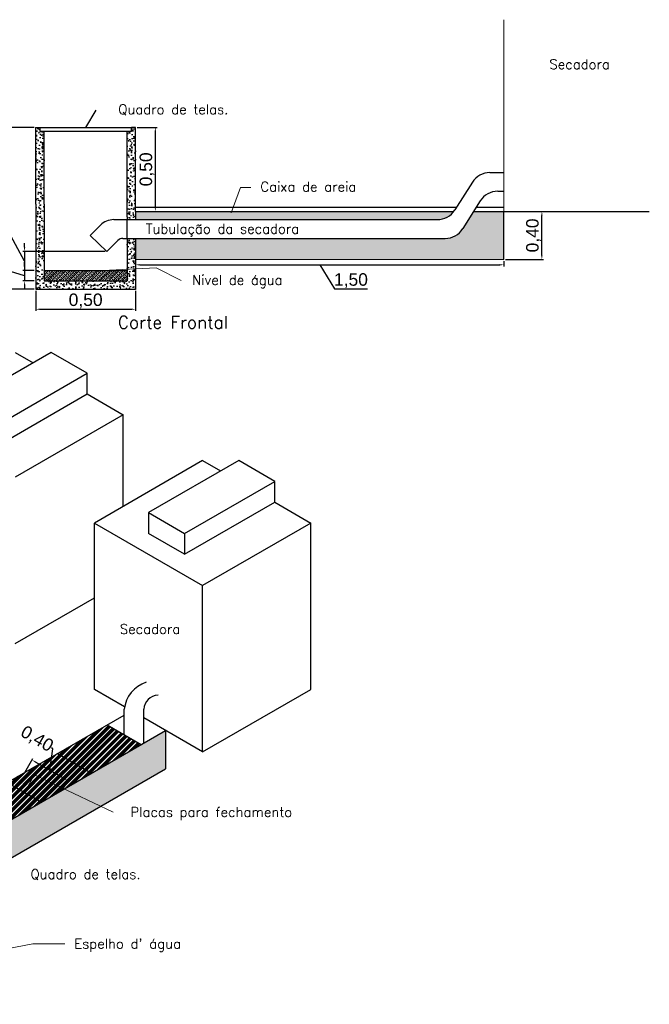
# Model space of a CAD drawing. Header units: metres. Extents: x -44 to 208, y -13 to 238.
# Tile 150 of 154: x 192 to 208, y 85 to 109. Entities that reach past the tile are written whole.
import ezdxf
from ezdxf.enums import TextEntityAlignment as Align

# ---------------------------------------------------------------- set-up
doc = ezdxf.new("R2010")
doc.units = ezdxf.units.M
doc.header["$MEASUREMENT"] = 0
for name, color, linetype in [('HTC-PIS', 8, 'Continuous'), ('TXT-ESP', 40, 'Continuous'), ('V_FLX_Descarga_de_Fundo', 3, 'Continuous'), ('V_PB_ARQ', 8, 'Continuous'), ('V_PB_CAIXA DE PLUMAS', 250, 'Continuous'), ('V_PB_Condensado', 5, 'Continuous'), ('V_PB_Grelha', 1, 'Continuous'), ('VIS-V05', 31, 'Continuous')]:
    doc.layers.add(name, color=color, linetype=linetype)
for name, color, linetype, lineweight in [('V_Equip_Unifilar', 250, 'Continuous', 20), ('V_FLUX_Água_Fria', 4, 'Continuous', 30), ('V_Unifilar_Água_Fria', 4, 'Continuous', 30)]:
    doc.layers.add(name, color=color, linetype=linetype, lineweight=lineweight)
doc.styles.add('ROMANS', font='romans__.ttf')
doc.styles.add('Texto Cota', font='arial.ttf')
doc.dimstyles.new('ARQ-1-25', dxfattribs={"dimtxt": 0.06, "dimasz": 0.02, "dimexe": 0.04, "dimexo": 0.04, "dimgap": 0.02, "dimtad": 1, "dimdec": 0, "dimlfac": 100, "dimzin": 4, "dimdsep": 46, "dimtxsty": 'Texto Cota', "dimblk1": 'DOT', "dimblk2": 'DOT', "dimsah": 1, "dimcen": 0.05, "dimclrd": 161, "dimclre": 161, "dimclrt": 40, "dimaunit": 1, "dimazin": 3, "dimtfac": 1.799999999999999, "dimtdec": 0, "dimtmove": 1, "dimatfit": 1, "dimldrblk": 'DOT', "dimfxl": 1, "dimtolj": 1, "dimtzin": 4, "dimarcsym": 0})

# ---------------------------------------------------------------- blocks, each defined once
blk = doc.blocks.new('*D4483')
at = {"layer": 'Defpoints', "color": 0, "transparency": 16777216}
for p in [(195.162085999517, 106.4059620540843), (195.6371035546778, 106.4059620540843), (195.1620859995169, 104.3880580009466)]:
    blk.add_point(p, dxfattribs=at)
at = {"layer": 'TXT-ESP', "lineweight": -2, "transparency": 16777216}
for p, q in [((195.202085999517, 106.4059620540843), (195.6771035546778, 106.4059620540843)), ((195.6371035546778, 104.4880580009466), (195.6371035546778, 106.3059620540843)), ((195.2020859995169, 104.3880580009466), (195.6771035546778, 104.3880580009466))]:
    blk.add_line(p, q, dxfattribs=at)
at = {"layer": 'TXT-ESP', "transparency": 16777216}
for points in [[(195.6204368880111, 106.3059620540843), (195.6537702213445, 106.3059620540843), (195.6371035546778, 106.4059620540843)], [(195.6204368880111, 104.4880580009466), (195.6537702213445, 104.4880580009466), (195.6371035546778, 104.3880580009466)]]:
    blk.add_solid(points, dxfattribs=at)
at = {"layer": 'TXT-ESP', "color": 40, "transparency": 16777216, "insert": (195.4368170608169, 105.3970100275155), "char_height": 0.06, "attachment_point": 5, "rotation": 90, "style": 'Texto Cota'}
blk.add_mtext('\\A1;{\\H5x;\\C256;0,50}', dxfattribs=at)
blk = doc.blocks.new('_DOT')
at = {"color": 0, "linetype": 'ByBlock'}
blk.add_line((-0.5, 0), (-1, 0), dxfattribs=at)
at = {"color": 0, "linetype": 'ByBlock', "const_width": 0.5}
blk.add_lwpolyline([(-0.25, 0, 1), (0.25, 0, 1)], format="xyb", close=True, dxfattribs=at)
blk = doc.blocks.new('*D4473')
at = {"layer": 'Defpoints', "color": 0, "transparency": 16777216}
for p in [(192.7620859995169, 102.9637722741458), (192.4952290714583, 102.7137722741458), (192.7620859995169, 102.7137722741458)]:
    blk.add_point(p, dxfattribs=at)
at = {"layer": 'TXT-ESP', "lineweight": -2, "transparency": 16777216}
for p, q in [((191.7397289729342, 103.068911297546), (191.7397289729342, 103.890425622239)), ((192.4952290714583, 102.8387722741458), (191.7397289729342, 103.068911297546)), ((192.7220859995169, 102.9637722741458), (192.4552290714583, 102.9637722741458)), ((192.4952290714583, 103.0637722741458), (192.4952290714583, 103.1637722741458)), ((192.4952290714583, 102.9637722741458), (192.4952290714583, 102.7137722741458)), ((192.4952290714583, 102.9637722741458), (192.4952290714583, 102.7137722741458)), ((192.7220859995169, 102.7137722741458), (192.4552290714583, 102.7137722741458)), ((192.4952290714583, 102.6137722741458), (192.4952290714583, 102.5137722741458))]:
    blk.add_line(p, q, dxfattribs=at)
at = {"layer": 'TXT-ESP', "transparency": 16777216}
for points in [[(192.4785624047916, 103.0637722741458), (192.511895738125, 103.0637722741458), (192.4952290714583, 102.9637722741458)], [(192.4785624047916, 102.6137722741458), (192.511895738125, 102.6137722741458), (192.4952290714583, 102.7137722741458)]]:
    blk.add_solid(points, dxfattribs=at)
at = {"layer": 'TXT-ESP', "color": 40, "transparency": 16777216, "insert": (191.5394424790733, 103.4796684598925), "char_height": 0.06, "attachment_point": 5, "rotation": 90, "style": 'Texto Cota'}
blk.add_mtext('\\A1;{\\H5x;\\C256;0,05}', dxfattribs=at)
blk = doc.blocks.new('*D4474')
at = {"layer": 'Defpoints', "color": 0, "transparency": 16777216}
for p in [(194.4736829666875, 103.423895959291), (192.4952290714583, 102.9637722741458), (192.7620859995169, 102.9637722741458)]:
    blk.add_point(p, dxfattribs=at)
at = {"layer": 'TXT-ESP', "lineweight": -2, "transparency": 16777216}
for p, q in [((192.1123238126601, 103.8898860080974), (192.1123238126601, 104.7114003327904)), ((192.4952290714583, 103.1938341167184), (192.1123238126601, 103.8898860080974)), ((194.4336829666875, 103.423895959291), (192.4552290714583, 103.423895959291)), ((192.4952290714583, 103.523895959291), (192.4952290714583, 103.623895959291)), ((192.4952290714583, 103.423895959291), (192.4952290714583, 102.9637722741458)), ((192.4952290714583, 103.423895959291), (192.4952290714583, 102.9637722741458)), ((192.7220859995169, 102.9637722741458), (192.4552290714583, 102.9637722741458)), ((192.4952290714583, 102.8637722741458), (192.4952290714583, 102.7637722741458))]:
    blk.add_line(p, q, dxfattribs=at)
at = {"layer": 'TXT-ESP', "transparency": 16777216}
for points in [[(192.4785624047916, 103.523895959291), (192.511895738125, 103.523895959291), (192.4952290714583, 103.423895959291)], [(192.4785624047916, 102.8637722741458), (192.511895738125, 102.8637722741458), (192.4952290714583, 102.9637722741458)]]:
    blk.add_solid(points, dxfattribs=at)
at = {"layer": 'TXT-ESP', "color": 40, "transparency": 16777216, "insert": (191.9120373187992, 104.3006431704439), "char_height": 0.06, "attachment_point": 5, "rotation": 90, "style": 'Texto Cota'}
blk.add_mtext('\\A1;{\\H5x;\\C256;0,15}', dxfattribs=at)
blk = doc.blocks.new('*D4475')
at = {"layer": 'Defpoints', "color": 0, "transparency": 16777216}
for p in [(192.7620859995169, 102.5137722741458), (195.1620859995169, 102.5149434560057), (195.1620859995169, 102.0346110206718)]:
    blk.add_point(p, dxfattribs=at)
at = {"layer": 'TXT-ESP', "lineweight": -2, "transparency": 16777216}
for p, q in [((195.1620859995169, 102.4749434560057), (195.1620859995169, 101.9946110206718)), ((192.7620859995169, 102.4737722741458), (192.7620859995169, 101.9946110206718)), ((192.8620859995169, 102.0346110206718), (195.0620859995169, 102.0346110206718))]:
    blk.add_line(p, q, dxfattribs=at)
at = {"layer": 'TXT-ESP', "transparency": 16777216}
for points in [[(192.8620859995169, 102.0512776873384), (192.8620859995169, 102.0179443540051), (192.7620859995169, 102.0346110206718)], [(195.0620859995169, 102.0512776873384), (195.0620859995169, 102.0179443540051), (195.1620859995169, 102.0346110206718)]]:
    blk.add_solid(points, dxfattribs=at)
at = {"layer": 'TXT-ESP', "color": 40, "transparency": 16777216, "insert": (193.9620859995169, 102.2348975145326), "char_height": 0.06, "attachment_point": 5, "style": 'Texto Cota'}
blk.add_mtext('\\A1;{\\H5x;\\C256;0,50}', dxfattribs=at)
blk = doc.blocks.new('*D4484')
at = {"layer": 'Defpoints', "color": 0, "transparency": 16777216}
for p in [(192.7620859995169, 106.4059620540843), (191.1479610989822, 102.5137722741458), (192.7620859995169, 102.5137722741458)]:
    blk.add_point(p, dxfattribs=at)
at = {"layer": 'TXT-ESP', "lineweight": -2, "transparency": 16777216}
for p, q in [((192.7220859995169, 106.4059620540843), (191.1079610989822, 106.4059620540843)), ((191.1479610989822, 106.3059620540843), (191.1479610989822, 102.6137722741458)), ((192.7220859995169, 102.5137722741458), (191.1079610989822, 102.5137722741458))]:
    blk.add_line(p, q, dxfattribs=at)
at = {"layer": 'TXT-ESP', "transparency": 16777216}
for points in [[(191.1312944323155, 106.3059620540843), (191.1646277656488, 106.3059620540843), (191.1479610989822, 106.4059620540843)], [(191.1312944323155, 102.6137722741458), (191.1646277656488, 102.6137722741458), (191.1479610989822, 102.5137722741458)]]:
    blk.add_solid(points, dxfattribs=at)
at = {"layer": 'TXT-ESP', "color": 40, "transparency": 16777216, "insert": (190.9476746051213, 104.4598671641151), "char_height": 0.06, "attachment_point": 5, "rotation": 90, "style": 'Texto Cota'}
blk.add_mtext('\\A1;{\\H5x;\\C256;1,00}', dxfattribs=at)
blk = doc.blocks.new('*D4477')
at = {"layer": 'Defpoints', "color": 0, "transparency": 16777216}
for p in [(195.1619387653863, 103.2359954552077), (204.0120012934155, 103.2294802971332), (204.0120012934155, 103.1025796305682)]:
    blk.add_point(p, dxfattribs=at)
at = {"layer": 'TXT-ESP', "lineweight": -2, "transparency": 16777216}
for p, q in [((195.1619387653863, 103.1959954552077), (195.1619387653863, 103.0625796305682)), ((204.0120012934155, 103.1894802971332), (204.0120012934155, 103.0625796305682)), ((195.2619387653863, 103.1025796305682), (203.9120012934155, 103.1025796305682)), ((199.5869700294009, 103.1025796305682), (199.9424377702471, 102.5216954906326)), ((199.9424377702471, 102.5216954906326), (200.7324377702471, 102.5216954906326))]:
    blk.add_line(p, q, dxfattribs=at)
at = {"layer": 'TXT-ESP', "transparency": 16777216}
for points in [[(195.2619387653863, 103.1192462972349), (195.2619387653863, 103.0859129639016), (195.1619387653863, 103.1025796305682)], [(203.9120012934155, 103.1192462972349), (203.9120012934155, 103.0859129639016), (204.0120012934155, 103.1025796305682)]]:
    blk.add_solid(points, dxfattribs=at)
at = {"layer": 'TXT-ESP', "color": 40, "transparency": 16777216, "insert": (200.3374377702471, 102.7219819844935), "char_height": 0.06, "attachment_point": 5, "style": 'Texto Cota'}
blk.add_mtext('\\A1;{\\H5x;\\C256;1,50}', dxfattribs=at)
blk = doc.blocks.new('*D4479')
at = {"layer": 'Defpoints', "color": 0, "transparency": 16777216}
for p in [(204.0121485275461, 104.3880580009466), (204.9260506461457, 104.3880580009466), (204.0120012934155, 103.2294802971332)]:
    blk.add_point(p, dxfattribs=at)
at = {"layer": 'TXT-ESP', "lineweight": -2, "transparency": 16777216}
for p, q in [((204.0521485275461, 104.3880580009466), (204.9660506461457, 104.3880580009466)), ((204.9260506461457, 103.3294802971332), (204.9260506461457, 104.2880580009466)), ((204.0520012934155, 103.2294802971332), (204.9660506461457, 103.2294802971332))]:
    blk.add_line(p, q, dxfattribs=at)
at = {"layer": 'TXT-ESP', "transparency": 16777216}
for points in [[(204.9093839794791, 104.2880580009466), (204.9427173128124, 104.2880580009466), (204.9260506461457, 104.3880580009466)], [(204.9093839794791, 103.3294802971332), (204.9427173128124, 103.3294802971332), (204.9260506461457, 103.2294802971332)]]:
    blk.add_solid(points, dxfattribs=at)
at = {"layer": 'TXT-ESP', "color": 40, "transparency": 16777216, "insert": (204.7257641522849, 103.8087691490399), "char_height": 0.06, "attachment_point": 5, "rotation": 90, "style": 'Texto Cota'}
blk.add_mtext('\\A1;{\\H5x;\\C256;0,40}', dxfattribs=at)
blk = doc.blocks.new('*D4482')
at = {"layer": 'Defpoints', "color": 0, "transparency": 16777216}
for p in [(192.6743671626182, 91.1997772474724), (192.4832236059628, 90.86870689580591), (193.388368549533, 90.44699856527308)]:
    blk.add_point(p, dxfattribs=at)
at = {"layer": 'TXT-ESP', "lineweight": -2, "transparency": 16777216}
for p, q in [((193.1050990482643, 90.95109407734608), (193.1750638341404, 91.46928492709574)), ((193.1750638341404, 91.46928492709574), (193.140422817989, 91.48928492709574)), ((192.5032236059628, 90.90334791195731), (192.6943671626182, 91.2344182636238)), ((193.4492283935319, 90.7524109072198), (192.7609697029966, 91.1497772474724)), ((193.408368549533, 90.48163958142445), (193.5558309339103, 90.73705192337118))]:
    blk.add_line(p, q, dxfattribs=at)
at = {"layer": 'TXT-ESP', "transparency": 16777216}
for points in [[(192.76930303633, 91.16421100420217), (192.7526363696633, 91.13534349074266), (192.6743671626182, 91.1997772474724)], [(193.4575617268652, 90.76684466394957), (193.4408950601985, 90.73797715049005), (193.5358309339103, 90.70241090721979)]]:
    blk.add_solid(points, dxfattribs=at)
at = {"layer": 'TXT-ESP', "color": 40, "transparency": 16777216, "insert": (192.7861144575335, 91.69384495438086), "char_height": 0.06, "attachment_point": 5, "rotation": 330.0000000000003, "style": 'Texto Cota'}
blk.add_mtext('\\A1;{\\H5x;\\C256;0,40}', dxfattribs=at)

msp = doc.modelspace()

# ---------------------------------------------------------------- hatches: boundary and pattern name
at = {"layer": 'HTC-PIS'}
h = msp.add_hatch(dxfattribs=at)
h.set_pattern_fill('GRAVEL', color=256, scale=0.3)
h.set_pattern_definition([(228.012787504, (19.3204042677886, -62.98485210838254), (-2.400000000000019, -2.700000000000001), [0.0403608, -3.995726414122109]), (184.969740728, (19.29340426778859, -63.01485210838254), (3.599999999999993, 0.3000000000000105), [0.0692604, -6.856777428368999]), (132.510447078, (19.2244042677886, -63.02085210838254), (3.000000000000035, -3.299999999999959), [0.0488364, -4.83480977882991]), (267.273689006, (19.10740426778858, -63.09585210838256), (0.3000000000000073, 6.000000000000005), [0.06307139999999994, -6.244067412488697]), (292.833654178, (19.1044042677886, -63.15885210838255), (-1.499999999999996, 3.600000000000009), [0.06184649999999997, -6.122811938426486]), (357.273689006, (19.1284042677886, -63.21585210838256), (-6.000000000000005, 0.3000000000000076), [0.06307139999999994, -6.244067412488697]), (37.6942404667, (19.19140426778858, -63.21885210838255), (-3.899999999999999, -2.999999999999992), [0.08340869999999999, -8.2574545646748]), (72.2553283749, (19.25740426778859, -63.16785210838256), (2.100000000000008, 6.600000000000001), [0.07874639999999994, -7.795896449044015]), (121.429565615, (19.28140426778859, -63.09285210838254), (-2.400000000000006, 3.899999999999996), [0.063285, -6.265221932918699]), (175.236358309, (19.2484042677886, -63.03885210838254), (3.299999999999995, -0.3000000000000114), [0.0722496, -3.54022877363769]), (222.397437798, (19.1764042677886, -63.03285210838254), (-3.599999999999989, -3.299999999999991), [0.0934344, -9.25001250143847]), (138.814074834, (19.40440426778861, -63.09885210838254), (-2.10000000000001, 1.8), [0.03189029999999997, -3.157153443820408]), (171.46923439, (19.38040426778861, -63.07785210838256), (3.899999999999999, -0.5999999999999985), [0.0606711, -6.0064534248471]), (225, (19.3204042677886, -63.06885210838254), (-3.330669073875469e-17, -0.2999999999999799), [0.04242629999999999, -0.38183776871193]), (203.198590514, (19.29940426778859, -63.03285210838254), (1.499999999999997, 0.5999999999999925), [0.0228474, -2.26188453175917]), (291.801409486, (19.2784042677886, -63.04185210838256), (-0.2999999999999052, 0.9000000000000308), [0.0323109, -1.58323854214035]), (30.96375653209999, (19.2904042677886, -63.07185210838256), (0.9000000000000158, 0.5999999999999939), [0.05247869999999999, -1.69680686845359]), (161.565051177, (19.33540426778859, -63.04485210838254), (0.6000000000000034, -0.299999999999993), [0.03794729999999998, -0.9107359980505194]), (16.389540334, (19.1044042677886, -63.04185210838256), (2.99999999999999, 0.9000000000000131), [0.05316, -5.26285354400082]), (70.3461759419, (19.15540426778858, -63.02685210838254), (-1.200000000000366, -3.300000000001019), [0.04459829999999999, -4.4152223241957]), (293.198590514, (19.33540426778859, -62.98485210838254), (-0.5999999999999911, 1.499999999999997), [0.0456945, -2.23903743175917]), (343.610459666, (19.35340426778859, -63.02685210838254), (-2.99999999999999, 0.900000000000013), [0.05315999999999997, -5.262853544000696]), (339.44395478, (19.1044042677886, -63.22785210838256), (-1.500000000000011, 0.6000000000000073), [0.05126399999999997, -2.511937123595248]), (294.775140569, (19.1524042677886, -63.24585210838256), (-1.500000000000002, 3.3), [0.0429534, -4.2523929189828]), (66.8014094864, (19.3384042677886, -63.28485210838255), (0.5999999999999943, 1.499999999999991), [0.0456945, -2.23903743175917]), (17.3540246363, (19.35640426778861, -63.24285210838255), (-3.899999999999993, -1.199999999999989), [0.0502893, -4.978627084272]), (69.44395478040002, (19.19140426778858, -63.28485210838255), (-0.6000000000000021, -1.499999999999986), [0.02563199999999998, -2.537569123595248]), (101.309932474, (19.3204042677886, -63.28485210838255), (-0.2999999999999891, 1.200000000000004), [0.015297, -1.51440885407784]), (165.963756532, (19.31740426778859, -63.26985210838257), (0.8999999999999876, -0.3000000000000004), [0.0618465, -1.17508518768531]), (186.009005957, (19.25740426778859, -63.25485210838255), (3.000000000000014, 0.2999999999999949), [0.057315, -5.67417695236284]), (303.690067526, (19.2904042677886, -63.09885210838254), (-0.2999999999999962, 0.5999999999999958), [0.04326659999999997, -1.038398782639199]), (353.157226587, (19.3144042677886, -63.13485210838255), (5.100000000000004, -0.6000000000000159), [0.0755382, -7.47826878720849]), (60.9453959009, (19.38940426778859, -63.14385210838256), (-1.199999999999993, -2.099999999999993), [0.0308868, -3.0578022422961]), (90, (19.40440426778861, -63.11685210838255), (-0.2999999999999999, 0.3), [0.018, -0.282]), (120.256437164, (19.25140426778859, -63.24585210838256), (1.200000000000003, -2.100000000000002), [0.0416772, -4.12605599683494]), (48.01278750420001, (19.2304042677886, -63.20985210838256), (2.4, 2.699999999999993), [0.08072159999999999, -3.955365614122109]), (0, (19.2844042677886, -63.14985210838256), (0.3, 0.3), [0.078, -0.222]), (325.3048464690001, (19.36240426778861, -63.14985210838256), (3.000000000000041, -2.099999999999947), [0.04743419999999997, -4.695982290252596]), (254.054604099, (19.40140426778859, -63.17685210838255), (-0.3000000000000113, -1.200000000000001), [0.0436806, -2.14035236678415]), (207.645975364, (19.38940426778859, -63.21885210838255), (-5.699999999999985, -3.000000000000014), [0.0711195, -7.040842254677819]), (175.42607874, (19.3264042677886, -63.25185210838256), (-3.899999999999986, 0.3000000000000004), [0.07523969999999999, -7.448722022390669])])
edge = h.paths.add_edge_path()
edge.add_line((204.0120012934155, 103.2294802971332), (204.0121485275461, 104.3880580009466))
edge.add_line((204.0121485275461, 104.3880580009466), (203.2863874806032, 104.3880580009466))
edge.add_line((203.2863874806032, 104.3880580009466), (203.0240024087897, 103.9715500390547))
edge.add_arc((202.6009498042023, 104.2380580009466), 0.4999999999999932, 270, 327.7905439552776, ccw=False)
edge.add_line((202.6009498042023, 103.7380580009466), (195.1620859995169, 103.7380580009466))
edge.add_line((195.1620859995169, 103.7380580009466), (195.1619387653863, 103.2359954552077))
edge.add_line((195.1619387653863, 103.2359954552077), (204.0120012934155, 103.2294802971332))
edge = h.paths.add_edge_path(flags=17)
edge.add_arc((202.4120733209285, 104.6880580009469), 0.5, 270, 323.1301023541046)
edge.add_line((202.8120733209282, 104.3880580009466), (195.1620859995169, 104.3880580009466))
edge.add_line((195.1620859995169, 104.3880580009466), (195.1620859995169, 104.1880580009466))
edge.add_line((195.1620859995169, 104.1880580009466), (202.4120733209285, 104.1880580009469))
h = msp.add_hatch(dxfattribs=at)
h.set_pattern_fill('AR-CONC', color=256, scale=0.03)
h.set_pattern_definition([(49.99999999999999, (25.30214999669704, -78.10458867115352), (0.215178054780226, -0.01882564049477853), [0.0225, -0.2475]), (355, (25.30214999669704, -78.10458867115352), (-0.0416254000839, 0.2256576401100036), [0.018, -0.198]), (100.45144446, (25.32008150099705, -78.10615747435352), (0.1735526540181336, 0.2068319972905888), [0.01912205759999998, -0.2103426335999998]), (46.18420000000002, (25.30214999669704, -78.04458867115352), (0.3201723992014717, -0.04965578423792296), [0.03374999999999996, -0.3712499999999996]), (96.63563549, (25.32883102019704, -78.04872666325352), (0.2803985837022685, 0.2922355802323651), [0.0286831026, -0.3155141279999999]), (351.1841639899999, (25.30214999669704, -78.04458867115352), (0.2803985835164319, 0.292235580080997), [0.027, -0.2970000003]), (21, (25.33214999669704, -78.05958867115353), (0.1790721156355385, -0.1207856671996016), [0.0225, -0.2475]), (326.0000000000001, (25.33214999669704, -78.05958867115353), (0.07299459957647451, 0.2175450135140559), [0.018, -0.198]), (71.45144474, (25.34707267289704, -78.06965414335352), (0.2520667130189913, 0.09675934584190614), [0.019122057, -0.2103426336]), (37.50000000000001, (25.30214999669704, -78.10458867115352), (0.003647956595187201, 0.09986815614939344), [0, -0.1956, 0, -0.201, 0, -0.19875]), (7.499999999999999, (25.30214999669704, -78.10458867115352), (0.07892086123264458, 0.1183235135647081), [0, -0.1146, 0, -0.1911, 0, -0.07575]), (327.5, (25.23524999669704, -78.10458867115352), (0.1601467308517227, -0.006766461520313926), [0, -0.075, 0, -0.234, 0, -0.3105]), (317.5, (25.20524999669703, -78.10458867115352), (0.1749558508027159, 0.03003149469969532), [0, -0.0975, 0, -0.1554, 0, -0.2205])])
h.paths.add_polyline_path([(190.5000542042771, 85.32829417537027), (190.5000542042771, 87.17274042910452), (178.2037458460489, 94.27201736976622), (178.2037458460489, 92.42757111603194)])
h.paths.add_polyline_path([(190.9330669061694, 89.05252351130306), (191.7317355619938, 88.59141194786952), (195.8836701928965, 90.98853252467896), (195.8836701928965, 91.91075565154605)])
h.paths.add_polyline_path([(186.4263917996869, 91.65445359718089), (187.2250604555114, 91.19334203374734), (191.3769950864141, 93.59046261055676), (191.3769950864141, 94.51268573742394)])
h.paths.add_polyline_path([(186.8703199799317, 96.1923926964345), (186.8703199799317, 97.1146158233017), (181.9197166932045, 94.25638368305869), (182.718385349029, 93.79527211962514)])
at = {"layer": 'V_FLUX_Água_Fria'}
h = msp.add_hatch(dxfattribs=at)
h.set_pattern_fill('ANSI33', color=256, scale=0.3)
h.set_pattern_definition([(45, (20.12166523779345, -62.66773177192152), (-0.05303300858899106, 0.05303300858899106), []), (45, (20.17469824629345, -62.66773177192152), (-0.05303300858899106, 0.05303300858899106), [0.0375, -0.01875])])
h.paths.add_polyline_path([(194.9620859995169, 102.7137722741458), (194.9620859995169, 102.963772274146), (192.9620859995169, 102.9637722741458), (192.9620859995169, 102.7137722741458)])
at = {"layer": 'V_PB_ARQ'}
h = msp.add_hatch(dxfattribs=at)
h.set_pattern_fill('AR-CONC', color=0, scale=0.03)
h.set_pattern_definition([(49.99999999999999, (20.12166523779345, -62.66773177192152), (0.215178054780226, -0.01882564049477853), [0.0225, -0.2475]), (355, (20.12166523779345, -62.66773177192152), (-0.0416254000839, 0.2256576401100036), [0.018, -0.198]), (100.45144446, (20.13959674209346, -62.66930057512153), (0.1735526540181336, 0.2068319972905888), [0.01912205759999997, -0.2103426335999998]), (46.18420000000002, (20.12166523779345, -62.60773177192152), (0.3201723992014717, -0.04965578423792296), [0.03374999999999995, -0.3712499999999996]), (96.63563549, (20.14834626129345, -62.61186976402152), (0.2803985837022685, 0.2922355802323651), [0.0286831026, -0.3155141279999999]), (351.1841639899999, (20.12166523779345, -62.60773177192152), (0.2803985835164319, 0.292235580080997), [0.027, -0.2970000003]), (21, (20.15166523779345, -62.62273177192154), (0.1790721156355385, -0.1207856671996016), [0.0225, -0.2475]), (326.0000000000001, (20.15166523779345, -62.62273177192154), (0.07299459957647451, 0.2175450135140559), [0.018, -0.198]), (71.45144474, (20.16658791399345, -62.63279724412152), (0.2520667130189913, 0.09675934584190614), [0.019122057, -0.2103426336]), (37.50000000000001, (20.12166523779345, -62.66773177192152), (0.003647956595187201, 0.09986815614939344), [0, -0.1956, 0, -0.201, 0, -0.19875]), (7.499999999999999, (20.12166523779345, -62.66773177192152), (0.07892086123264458, 0.1183235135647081), [0, -0.1146, 0, -0.1911, 0, -0.07575]), (327.5, (20.05476523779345, -62.66773177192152), (0.1601467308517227, -0.006766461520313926), [0, -0.075, 0, -0.234, 0, -0.3105]), (317.5, (20.02476523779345, -62.66773177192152), (0.1749558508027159, 0.03003149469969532), [0, -0.0975, 0, -0.1554, 0, -0.2205])])
h.paths.add_polyline_path([(195.1620859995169, 102.5137722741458), (195.1620859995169, 103.0060154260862), (194.9620859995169, 102.9954802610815), (194.9620859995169, 102.7137722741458), (192.9620859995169, 102.7137722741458), (192.9620859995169, 104.5582185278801), (192.9620859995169, 106.3059620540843), (192.8620859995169, 106.3059620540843), (192.8620859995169, 106.4059620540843), (192.7620859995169, 106.4059620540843), (192.7620859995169, 104.5582185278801), (192.7620859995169, 102.5137722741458)])
h.paths.add_polyline_path([(195.1620859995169, 103.4359954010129), (195.1620859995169, 103.7380580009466), (194.9620859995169, 103.7380580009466), (194.9620859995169, 102.9954802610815), (195.1620859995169, 103.0060154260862)])
h.paths.add_polyline_path([(195.1620859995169, 104.3880580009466), (195.162085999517, 106.4059620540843), (195.062085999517, 106.4059620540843), (195.062085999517, 106.3059620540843), (194.9620859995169, 106.3059620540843), (194.9620859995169, 104.2582185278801), (194.9620859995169, 104.1880580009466), (195.1620859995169, 104.1880580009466)])
at = {"layer": 'V_PB_Grelha'}
h = msp.add_hatch(dxfattribs=at)
h.set_pattern_fill('ANSI34', color=256, scale=0.15)
h.set_pattern_definition([(45, (25.54807616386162, -80.591020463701), (-0.07954951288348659, 0.0795495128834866), []), (45, (25.57459266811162, -80.591020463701), (-0.07954951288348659, 0.0795495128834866), []), (45, (25.60110917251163, -80.591020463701), (-0.07954951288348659, 0.0795495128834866), []), (45, (25.62762567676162, -80.591020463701), (-0.07954951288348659, 0.0795495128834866), [])])
h.paths.add_polyline_path([(183.8867039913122, 95.39202432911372), (183.0689213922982, 95.86417133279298), (181.8689213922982, 95.17135100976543), (182.6867039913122, 94.69920400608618)])
h.paths.add_polyline_path([(185.0867039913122, 96.08484465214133), (184.2689213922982, 96.55699165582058), (183.0689213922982, 95.86417133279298), (183.8867039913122, 95.39202432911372)])
h.paths.add_polyline_path([(186.2867039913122, 96.77766497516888), (185.4689213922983, 97.24981197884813), (184.2689213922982, 96.55699165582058), (185.0867039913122, 96.08484465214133)])
h.paths.add_polyline_path([(188.3933790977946, 92.79009424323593), (187.5755964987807, 93.26224124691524), (186.3755964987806, 92.56942092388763), (187.1933790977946, 92.09727392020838)])
h.paths.add_polyline_path([(189.5933790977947, 93.48291456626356), (188.7755964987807, 93.95506156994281), (187.5755964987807, 93.26224124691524), (188.3933790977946, 92.79009424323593)])
h.paths.add_polyline_path([(190.7933790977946, 94.17573488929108), (189.9755964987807, 94.64788189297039), (188.7755964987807, 93.95506156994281), (189.5933790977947, 93.48291456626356)])
h.paths.add_polyline_path([(192.9000542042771, 90.18816415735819), (192.0822716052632, 90.66031116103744), (190.8822716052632, 89.96749083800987), (191.7000542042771, 89.49534383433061)])
h.paths.add_polyline_path([(194.1000542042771, 90.88098448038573), (193.2822716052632, 91.35313148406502), (192.0822716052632, 90.66031116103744), (192.9000542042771, 90.18816415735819)])
h.paths.add_polyline_path([(195.3000542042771, 91.57380480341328), (194.4822716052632, 92.04595180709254), (193.2822716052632, 91.35313148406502), (194.1000542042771, 90.88098448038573)])
h.paths.add_polyline_path([(181.1019340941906, 94.72853068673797), (181.9197166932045, 94.25638368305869), (182.6867039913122, 94.69920400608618), (181.8689213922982, 95.17135100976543)])
h.paths.add_polyline_path([(185.608609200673, 92.12660060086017), (186.426391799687, 91.65445359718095), (187.1933790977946, 92.09727392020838), (186.3755964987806, 92.56942092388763)])
h.paths.add_polyline_path([(190.1152843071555, 89.52467051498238), (190.9330669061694, 89.0525235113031), (191.7000542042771, 89.49534383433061), (190.8822716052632, 89.96749083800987)])

# ---------------------------------------------------------------- linework, layer by layer
at = {"layer": 'TXT-ESP'}
msp.add_line((194.2073941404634, 106.8223860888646), (193.9623483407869, 106.4059620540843), dxfattribs=at)
at = {"layer": 'TXT-ESP', "lineweight": 13}
for p, q in [((197.6805226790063, 104.9605678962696), (197.4595338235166, 104.3500063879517)), ((197.6805226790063, 104.9605678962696), (197.9298926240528, 104.9605678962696)), ((195.6555389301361, 103.0320084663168), (194.5385346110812, 102.9731693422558)), ((195.6555389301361, 103.0320084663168), (196.2586725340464, 102.7266550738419)), ((192.7362087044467, 90.84066169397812), (192.4911629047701, 90.42423765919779)), ((192.7362087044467, 90.84066169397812), (194.6223101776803, 89.94616648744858)), ((192.6922832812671, 86.78562208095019), (191.6774748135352, 86.58230966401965)), ((192.6922832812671, 86.78562208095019), (193.46081388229, 86.78562208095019))]:
    msp.add_line(p, q, dxfattribs=at)
at = {"layer": 'V_Equip_Unifilar', "color": 0}
msp.add_line((204.0121485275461, 104.3880580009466), (204.0121485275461, 108.9943098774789), dxfattribs=at)
at = {"layer": 'V_FLX_Descarga_de_Fundo', "linetype": 'Continuous'}
for p, q in [((203.6781802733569, 105.3208631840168), (204.012148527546, 105.3208631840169)), ((203.8664984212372, 104.8708631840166), (204.0121485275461, 104.8708631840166)), ((194.6364719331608, 104.1880580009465), (202.4120733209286, 104.1880580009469)), ((194.8577435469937, 103.7380580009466), (202.6009498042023, 103.7380580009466))]:
    msp.add_line(p, q, dxfattribs=at)
at = {"layer": 'V_FLX_Descarga_de_Fundo'}
for p, q in [((203.2552876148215, 105.087624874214), (202.834965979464, 104.4212963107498)), ((203.4434458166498, 104.6373711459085), (203.0240024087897, 103.9715500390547)), ((194.9620859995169, 103.7380580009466), (194.9620859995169, 104.1880580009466)), ((194.3182738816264, 104.0562560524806), (194.0668710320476, 103.8048532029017)), ((194.0668710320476, 103.8048532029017), (194.4736829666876, 103.423895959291)), ((194.7384192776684, 103.6886322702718), (194.4736829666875, 103.423895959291))]:
    msp.add_line(p, q, dxfattribs=at)
for centre, start, end in [((203.678180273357, 104.8208631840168), 90.00000000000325, 147.7561739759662), ((203.8664984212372, 104.3708631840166), 90.00000000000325, 147.7905439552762), ((202.4120733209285, 104.6880580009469), 270.0000000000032, 327.7561739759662), ((202.6009498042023, 104.2380580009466), 270, 327.7905439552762)]:
    msp.add_arc(centre, 0.5, start, end, dxfattribs=at)
at = {"layer": 'V_FLX_Descarga_de_Fundo', "linetype": 'Continuous'}
for centre, radius, start in [((194.6364719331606, 103.7380580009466), 0.4499999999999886, 89.99999999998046), ((194.8577435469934, 103.5693080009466), 0.1687499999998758, 89.99999999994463)]:
    msp.add_arc(centre, radius, start, 135.0000000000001, dxfattribs=at)
at = {"layer": 'V_PB_ARQ', "color": 0}
for p, q in [((192.7620859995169, 106.4059620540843), (192.8620859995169, 106.4059620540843)), ((192.8620859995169, 106.4059620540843), (192.8620859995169, 106.3059620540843)), ((192.8620859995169, 106.3059620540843), (192.962085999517, 106.3059620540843)), ((192.8620859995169, 106.3059620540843), (192.8620859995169, 106.3059620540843)), ((195.062085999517, 106.3059620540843), (194.9620859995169, 106.3059620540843)), ((195.162085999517, 106.4059620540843), (195.062085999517, 106.4059620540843)), ((195.062085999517, 106.4059620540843), (195.062085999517, 106.3059620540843)), ((195.062085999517, 106.4059620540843), (195.062085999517, 106.3059620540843)), ((195.062085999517, 106.3059620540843), (195.062085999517, 106.4059620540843)), ((195.1620859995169, 104.3880580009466), (195.1620859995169, 104.1880580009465)), ((195.1620859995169, 103.7380580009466), (195.1620859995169, 103.435995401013)), ((195.1619387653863, 103.2359954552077), (204.0120012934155, 103.2294802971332)), ((192.9620859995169, 102.7137722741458), (194.9620859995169, 102.7137722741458)), ((192.7620859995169, 102.5137722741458), (195.1620859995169, 102.5137722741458))]:
    msp.add_line(p, q, dxfattribs=at)
at = {"layer": 'V_PB_CAIXA DE PLUMAS', "color": 0}
for p, q in [((192.7620859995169, 104.5582185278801), (192.7620859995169, 106.4059620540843)), ((192.9620859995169, 104.5582185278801), (192.9620859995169, 106.3059620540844)), ((194.9620859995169, 104.2582185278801), (194.9620859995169, 106.3059620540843)), ((195.1620859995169, 104.3880580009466), (195.162085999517, 106.4059620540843)), ((192.7620859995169, 104.5582185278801), (192.7620859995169, 102.5137722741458)), ((192.9620859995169, 104.5582185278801), (192.9620859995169, 102.7137722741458)), ((194.9620859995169, 104.2582185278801), (194.9620859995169, 104.1880580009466)), ((194.9620859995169, 103.7380580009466), (194.9620859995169, 102.7137722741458)), ((195.1620859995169, 103.4359954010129), (195.1620859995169, 102.5137722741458))]:
    msp.add_line(p, q, dxfattribs=at)
at = {"layer": 'V_PB_Condensado', "color": 0}
for p, q in [((204.0120012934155, 103.2294802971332), (204.0121485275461, 104.3880580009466)), ((204.0121485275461, 104.3880580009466), (207.5077570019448, 104.3880580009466))]:
    msp.add_line(p, q, dxfattribs=at)
at = {"layer": 'V_PB_Grelha'}
for p, q in [((192.8687697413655, 106.3101414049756), (192.8687697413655, 106.4059620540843)), ((192.8687697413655, 106.4059620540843), (195.0559269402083, 106.4059620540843)), ((195.0559269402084, 106.3101414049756), (192.8687697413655, 106.3101414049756)), ((195.0559269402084, 106.4059620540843), (195.0559269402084, 106.3101414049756)), ((195.1620859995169, 104.4880580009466), (202.8770794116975, 104.4880580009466)), ((195.1620859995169, 104.3880580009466), (202.8120733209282, 104.3880580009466)), ((203.2863874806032, 104.3880580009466), (204.0121485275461, 104.3880580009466)), ((203.3493838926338, 104.4880580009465), (204.0121485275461, 104.4880580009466)), ((194.4822716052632, 92.04595180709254), (195.3000542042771, 91.57380480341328)), ((193.2822716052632, 91.35313148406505), (194.1000542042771, 90.88098448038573)), ((192.0822716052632, 90.66031116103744), (192.9000542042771, 90.18816415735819))]:
    msp.add_line(p, q, dxfattribs=at)
at = {"layer": 'V_Unifilar_Água_Fria'}
msp.add_line((192.9620859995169, 102.9637722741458), (194.9620859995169, 102.963772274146), dxfattribs=at)
at = {"layer": 'VIS-V05'}
for p, q in [((193.1331672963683, 100.9987592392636), (190.9681037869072, 99.74875923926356)), ((192.2671418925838, 100.9987592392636), (192.7001545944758, 100.7487592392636)), ((193.9991927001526, 100.4987592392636), (193.1331672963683, 100.9987592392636)), ((191.8341291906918, 99.24875923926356), (193.9991927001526, 100.4987592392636)), ((193.9991927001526, 99.99875923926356), (193.9991927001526, 100.4987592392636)), ((191.8341291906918, 98.74875923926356), (193.9991927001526, 99.99875923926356)), ((193.9991927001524, 99.99875923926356), (194.8652181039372, 99.49875923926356)), ((194.8652181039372, 99.49875923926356), (192.2671418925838, 97.99875923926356)), ((194.8652181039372, 97.29489906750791), (194.8652181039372, 99.49875923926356)), ((196.7738169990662, 98.39682915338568), (194.1757407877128, 96.89682915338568)), ((197.6398424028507, 98.39682915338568), (195.4747788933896, 97.14682915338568)), ((196.7738169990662, 98.39682915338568), (197.2068297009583, 98.14682915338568)), ((198.5058678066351, 97.89682915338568), (197.6398424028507, 98.39682915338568)), ((196.3408042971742, 96.64682915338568), (198.5058678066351, 97.89682915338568)), ((198.5058678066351, 97.39682915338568), (198.5058678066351, 97.89682915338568)), ((196.3408042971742, 96.14682915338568), (198.5058678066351, 97.39682915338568)), ((198.5058678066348, 97.39682915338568), (199.3718932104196, 96.89682915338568)), ((195.4747788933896, 97.14682915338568), (196.3408042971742, 96.64682915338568)), ((195.4747788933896, 97.14682915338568), (195.4747788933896, 96.64682915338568)), ((194.1757407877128, 96.89682915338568), (196.7738169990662, 95.39682915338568)), ((194.1757407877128, 92.89682915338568), (194.1757407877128, 96.89682915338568)), ((199.3718932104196, 96.89682915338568), (196.7738169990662, 95.39682915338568)), ((199.3718932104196, 92.89682915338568), (199.3718932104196, 96.89682915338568)), ((196.3408042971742, 96.14682915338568), (195.4747788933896, 96.64682915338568)), ((196.3408042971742, 96.64682915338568), (196.3408042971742, 96.14682915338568)), ((196.7738169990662, 91.39682915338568), (196.7738169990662, 95.39682915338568)), ((192.2671418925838, 93.99875923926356), (194.1757407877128, 95.10068932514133)), ((194.894682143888, 92.48174816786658), (194.175740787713, 92.89682915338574)), ((196.7738169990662, 91.39682915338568), (199.3718932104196, 92.89682915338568)), ((194.8911629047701, 91.80987830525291), (194.8911629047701, 92.4182521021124)), ((195.3643425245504, 91.6109216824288), (195.3643425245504, 92.4182521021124)), ((190.1152843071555, 89.52467051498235), (194.8911629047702, 92.28202530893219)), ((196.7738169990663, 91.39682915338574), (195.3643425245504, 92.21058962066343)), ((190.9330669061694, 89.0525235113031), (195.8836701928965, 91.91075565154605)), ((195.8836701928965, 91.91075565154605), (195.8836701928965, 90.98853252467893)), ((191.7317355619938, 88.59141194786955), (195.8836701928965, 90.98853252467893))]:
    msp.add_line(p, q, dxfattribs=at)
for centre, radius, start, end in [((195.6474962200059, 92.34296544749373), 0.7600711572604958, 107.4146520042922, 174.3154104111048), ((195.7023279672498, 92.4182521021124), 0.3379854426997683, 90, 180)]:
    msp.add_arc(centre, radius, start, end, dxfattribs=at)

# ---------------------------------------------------------------- texts
at = {"layer": 'TXT-ESP', "lineweight": 13, "style": 'ROMANS'}
for s, p in [('Secadora', (205.8333816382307, 107.9229918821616)), ('Caixa de areia', (199.3140609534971, 104.985395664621)), ('Tubulação da secadora', (197.2506507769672, 103.9345107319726)), ('Nivel de água', (197.6075609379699, 102.705361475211)), ('Secadora', (195.5099326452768, 94.3471525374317)), ('Placas para fechamento', (196.9825396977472, 89.90984193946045)), ('Quadro de telas.', (193.9589858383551, 88.44511528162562)), ("Espelho d' água", (194.9712335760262, 86.74721639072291))]:
    msp.add_text(s, height=0.2338354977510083, dxfattribs=at).set_placement(p, align=Align.MIDDLE)
at = {"layer": 'TXT-ESP', "style": 'ROMANS'}
msp.add_text('Quadro de telas.', height=0.2338354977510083, dxfattribs=at).set_placement((196.0686860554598, 106.8294742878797), align=Align.MIDDLE)
at = {"layer": 'TXT-ESP', "lineweight": 13, "insert": (193.1823663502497, 101.8712941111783), "char_height": 0.297927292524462, "attachment_point": 1, "style": 'ROMANS'}
msp.add_mtext_dynamic_manual_height_columns('\\pi1.5545;Corte Frontal', width=6.125295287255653, gutter_width=1.5, heights=[0], dxfattribs=at)

# ---------------------------------------------------------------- dimensions: what is measured, and where the dimension line sits
at = {"layer": 'TXT-ESP', "color": 0}
for base, p1, p2, text, picture, middle in [((191.1479610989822, 102.5137722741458), (192.7620859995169, 106.4059620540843), (192.7620859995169, 102.5137722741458), '{\\H5x;\\C256;1,00}', '*D4484', (190.9476746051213, 104.4598671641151)), ((195.6371035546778, 106.4059620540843), (195.1620859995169, 104.3880580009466), (195.162085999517, 106.4059620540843), '{\\H5x;\\C256;0,50}', '*D4483', (195.4368170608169, 105.3970100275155)), ((204.9260506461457, 104.3880580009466), (204.0120012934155, 103.2294802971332), (204.0121485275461, 104.3880580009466), '{\\H5x;\\C256;0,40}', '*D4479', (204.7257641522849, 103.8087691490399))]:
    dim = msp.add_linear_dim(base=base, p1=p1, p2=p2, angle=90, text=text, dimstyle='ARQ-1-25', override={"dimasz": 0.1, "dimclrd": 256, "dimclre": 256}, dxfattribs=at)
    dim.commit()
    dim.dimension.update_dxf_attribs({"geometry": picture, "text_midpoint": middle})
for base, p1, p2, text, picture, middle in [((192.4952290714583, 102.9637722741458), (194.4736829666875, 103.423895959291), (192.7620859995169, 102.9637722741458), '{\\H5x;\\C256;0,15}', '*D4474', (192.1123238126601, 103.9098860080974)), ((192.4952290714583, 102.7137722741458), (192.7620859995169, 102.9637722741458), (192.7620859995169, 102.7137722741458), '{\\H5x;\\C256;0,05}', '*D4473', (191.7397289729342, 103.088911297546))]:
    dim = msp.add_linear_dim(base=base, p1=p1, p2=p2, angle=270, text=text, dimstyle='ARQ-1-25', override={"dimasz": 0.1, "dimclrd": 256, "dimclre": 256}, dxfattribs=at)
    dim.commit()
    dim.dimension.update_dxf_attribs({"geometry": picture, "text_midpoint": middle, "dimtype": 160})
dim = msp.add_linear_dim(base=(204.0120012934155, 103.1025796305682), p1=(195.1619387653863, 103.2359954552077), p2=(204.0120012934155, 103.2294802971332), text='{\\H5x;\\C256;1,50}', dimstyle='ARQ-1-25', override={"dimasz": 0.1, "dimclrd": 256, "dimclre": 256}, dxfattribs=at)
dim.commit()
dim.dimension.update_dxf_attribs({"geometry": '*D4477', "text_midpoint": (199.9624377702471, 102.5216954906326), "dimtype": 160})
dim = msp.add_linear_dim(base=(195.1620859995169, 102.0346110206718), p1=(192.7620859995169, 102.5137722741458), p2=(195.1620859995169, 102.5149434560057), text='{\\H5x;\\C256;0,50}', dimstyle='ARQ-1-25', override={"dimasz": 0.1, "dimclrd": 256, "dimclre": 256}, dxfattribs=at)
dim.commit()
dim.dimension.update_dxf_attribs({"geometry": '*D4475', "text_midpoint": (193.9620859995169, 102.2348975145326)})
at = {"layer": 'TXT-ESP'}
dim = msp.add_linear_dim(base=(192.6743671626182, 91.1997772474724), p1=(193.388368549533, 90.44699856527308), p2=(192.4832236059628, 90.8687068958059), angle=330.0000000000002, text='{\\H5x;\\C256;0,40}', dimstyle='ARQ-1-25', override={"dimasz": 0.1, "dimtad": 0, "dimclrd": 256, "dimclre": 256}, dxfattribs=at)
dim.commit()
dim.dimension.update_dxf_attribs({"geometry": '*D4482', "text_midpoint": (193.1231023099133, 91.49928492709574), "dimtype": 160})

doc.saveas('drawing.dxf')
